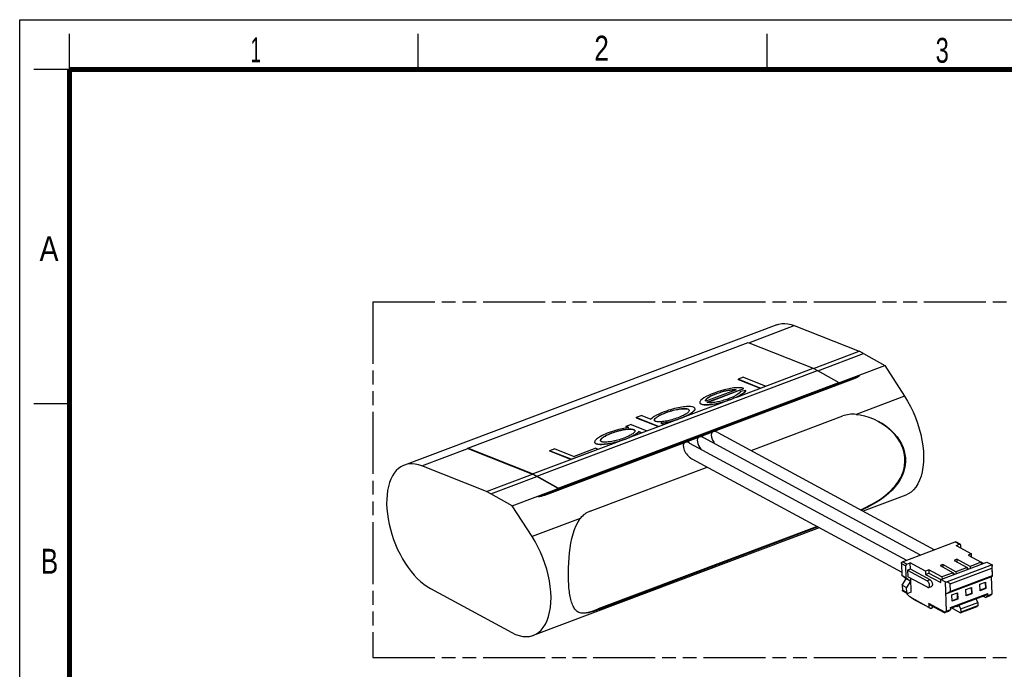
# Model space of a CAD drawing. Header units: millimetres. Extents: x 0 to 210, y 0 to 297.
# Tile 5 of 6: x 0 to 138, y 206 to 297. Entities that reach past the tile are written whole.
import ezdxf

# ---------------------------------------------------------------- set-up
doc = ezdxf.new("R2010")
doc.units = ezdxf.units.MM
doc.header["$LTSCALE"] = 19.36
doc.linetypes.add('PHANTOM', pattern=[0.8, 0.45, -0.05, 0.1, -0.05, 0.1, -0.05])
doc.layers.get('0').update_dxf_attribs({"linetype": 'CONTINUOUS'})
doc.layers.add('DEFAULT_3', color=7, linetype='PHANTOM')
doc.styles.add('TEXTSTYLE_2', font='txt', dxfattribs={"width": 0.75})

msp = doc.modelspace()

# ---------------------------------------------------------------- linework, layer by layer
at = {"color": 2, "linetype": 'Continuous'}
for p, q in [((0, 0), (0, 297)), ((0, 297), (210, 297)), ((7, 290), (7, 295)), ((56, 290), (56, 295)), ((105, 290), (105, 295)), ((7, 290), (2, 290)), ((7, 243), (2, 243))]:
    msp.add_line(p, q, dxfattribs=at)
at = {"color": 7, "linetype": 'Continuous'}
for p, q in [((106.38393, 254.100466), (54.044886, 234.374165)), ((108.827161, 253.988602), (117.945364, 250.375022)), ((62.940975, 236.74234), (102.36478, 251.600958)), ((102.36478, 251.600958), (111.484509, 247.986774)), ((111.535518, 247.959186), (117.945364, 250.375022)), ((112.144205, 247.628606), (118.555547, 250.045006)), ((118.555547, 250.045006), (117.945364, 250.375022)), ((118.555547, 250.045006), (121.526188, 248.352821)), ((69.187144, 228.626519), (121.526188, 248.352821)), ((72.672738, 232.797138), (112.096544, 247.655756)), ((100.732994, 243.934586), (111.484509, 247.986774)), ((111.484509, 247.986774), (112.096544, 247.655756)), ((112.096544, 247.655756), (115.067494, 245.963394)), ((121.526188, 248.352821), (124.320665, 244.05295)), ((72.775681, 229.941198), (117.977138, 246.977382)), ((73.777656, 230.241435), (117.143842, 246.585915)), ((97.485355, 239.086158), (117.147194, 246.496598)), ((101.694733, 246.72566), (100.936583, 246.439917)), ((100.938487, 246.421438), (100.936583, 246.439917)), ((104.052734, 245.204975), (100.936583, 246.439917)), ((100.938487, 246.421438), (104.054638, 245.186496)), ((101.694733, 246.72566), (104.810884, 245.490717)), ((75.643689, 231.104776), (115.067494, 245.963394)), ((100.656093, 244.948795), (96.382811, 243.338219)), ((96.582029, 243.20248), (101.737449, 245.14553)), ((96.610815, 243.194133), (101.739354, 245.127051)), ((100.614507, 244.933122), (100.485663, 244.941434)), ((102.013045, 244.87999), (101.262738, 244.695556)), ((101.737449, 245.14553), (101.610205, 245.186631)), ((101.737449, 245.14553), (101.739354, 245.127051)), ((102.01495, 244.861511), (101.913248, 244.703189)), ((102.01495, 244.861511), (102.013045, 244.87999)), ((104.052734, 245.204975), (104.810884, 245.490717)), ((104.054638, 245.186496), (104.052734, 245.204975)), ((104.812788, 245.472238), (104.810884, 245.490717)), ((115.067494, 245.963394), (115.068568, 245.918979)), ((96.600382, 243.752081), (96.598477, 243.77056)), ((99.892965, 243.587866), (99.741177, 243.531428)), ((100.044551, 243.645767), (99.892965, 243.587866)), ((93.592188, 241.243255), (98.988391, 243.277055)), ((93.901512, 242.214893), (93.899607, 242.233372)), ((94.880537, 242.283665), (94.878632, 242.302145)), ((95.545082, 243.162399), (95.546987, 243.14392)), ((95.545605, 243.162454), (95.559808, 243.093525)), ((95.773441, 242.919001), (95.771537, 242.937481)), ((96.382811, 243.338219), (96.368783, 243.398836)), ((96.681239, 243.173712), (96.582029, 243.20248)), ((98.74979, 243.224991), (99.027309, 243.308131)), ((87.390968, 241.334649), (86.632817, 241.048906)), ((86.634722, 241.030427), (86.632817, 241.048906)), ((89.748968, 239.813963), (86.632817, 241.048906)), ((86.634722, 241.030427), (89.750873, 239.795484)), ((87.390968, 241.334649), (88.68977, 240.819928)), ((90.754281, 241.709658), (90.752377, 241.728137)), ((92.832692, 240.926887), (92.692507, 240.874867)), ((92.96986, 240.979644), (92.832692, 240.926887)), ((102.751432, 236.424814), (115.630219, 241.278759)), ((119.93649, 240.859386), (120.6551, 240.510445)), ((85.911324, 240.084276), (85.153174, 239.798533)), ((85.155078, 239.780054), (85.153174, 239.798533)), ((85.563995, 239.635723), (85.153174, 239.798533)), ((85.155078, 239.780054), (85.530503, 239.631272)), ((85.873513, 238.334128), (91.994306, 240.641022)), ((85.911324, 240.084276), (88.131581, 239.204379)), ((86.270076, 239.338176), (86.268172, 239.356655)), ((89.17662, 240.65563), (89.167352, 240.692536)), ((89.748968, 239.813963), (90.507118, 240.099706)), ((89.750873, 239.795484), (89.748968, 239.813963)), ((90.096298, 240.262516), (90.507118, 240.099706)), ((90.509023, 240.081227), (90.507118, 240.099706)), ((91.048827, 240.414754), (91.512609, 240.524207)), ((91.512609, 240.524207), (91.965487, 240.651379)), ((91.994306, 240.641022), (91.699694, 240.554614)), ((83.14198, 238.840623), (83.140076, 238.859102)), ((85.105879, 238.014694), (84.972806, 237.965452)), ((85.103974, 238.033173), (85.54212, 238.207003)), ((85.239194, 238.065655), (85.105879, 238.014694)), ((85.54212, 238.207003), (85.932643, 238.381175)), ((85.932643, 238.381175), (86.277361, 238.556342)), ((86.991295, 239.052354), (86.98939, 239.070833)), ((87.373431, 238.918636), (86.98939, 239.070833)), ((86.991295, 239.052354), (87.375336, 238.900157)), ((87.373431, 238.918636), (88.131581, 239.204379)), ((87.375336, 238.900157), (87.373431, 238.918636)), ((88.133486, 239.1859), (88.131581, 239.204379)), ((93.5423, 237.600042), (95.414712, 238.305744)), ((95.513491, 238.342973), (97.38523, 239.048421)), ((126.549537, 221.727712), (96.095773, 238.218541)), ((97.409394, 239.05899), (97.383607, 239.047715)), ((98.066761, 238.961581), (128.520728, 222.470643)), ((62.945736, 236.696142), (62.940975, 236.74234)), ((72.060704, 233.128156), (62.940975, 236.74234)), ((62.945736, 236.696142), (72.063939, 233.082562)), ((72.060704, 233.128156), (84.279592, 237.733388)), ((73.781008, 230.152118), (93.443522, 237.562813)), ((75.18684, 236.674744), (74.42869, 236.389001)), ((75.18684, 236.674744), (77.913472, 235.594169)), ((77.466937, 235.184932), (81.257687, 236.613646)), ((80.946072, 236.73714), (77.913472, 235.594169)), ((80.780296, 237.595699), (80.7822, 237.57722)), ((80.946072, 236.73714), (81.257687, 236.613646)), ((81.002613, 237.361368), (81.000709, 237.379848)), ((81.259592, 236.595166), (81.257687, 236.613646)), ((81.613086, 237.783348), (81.600456, 237.830194)), ((94.124434, 237.475691), (124.578347, 220.984782)), ((74.430594, 236.370522), (74.42869, 236.389001)), ((77.466937, 235.184932), (74.42869, 236.389001)), ((74.430594, 236.370522), (77.468841, 235.166453)), ((77.468841, 235.166453), (77.466937, 235.184932)), ((94.438524, 235.258648), (123.916251, 219.296347)), ((65.60632, 230.648721), (56.488117, 234.2623)), ((80.148794, 227.906003), (96.580213, 234.098915)), ((65.60632, 230.648721), (72.063939, 233.082562)), ((66.216503, 230.318705), (72.674122, 232.752547)), ((72.060704, 233.128156), (72.672738, 232.797138)), ((72.674122, 232.752547), (72.063939, 233.082562)), ((75.643689, 231.104776), (72.672738, 232.797138)), ((75.644763, 231.060361), (72.674122, 232.752547)), ((75.643689, 231.104776), (75.644763, 231.060361)), ((66.216503, 230.318705), (65.60632, 230.648721)), ((69.187144, 228.626519), (66.216503, 230.318705)), ((124.500879, 230.154354), (118.504628, 227.894399)), ((71.981621, 224.326649), (69.187144, 228.626519)), ((78.44682, 226.402748), (78.761271, 226.881862)), ((112.333408, 225.5685), (72.161835, 210.428053)), ((112.041422, 225.726612), (81.288709, 214.136081)), ((112.151875, 225.666801), (81.399161, 214.076271)), ((72.411209, 223.625109), (71.981621, 224.326649)), ((124.020687, 220.774603), (131.432363, 223.568023)), ((132.148464, 223.232323), (131.534317, 223.564886)), ((131.573424, 223.057156), (132.04651, 223.23546)), ((131.573424, 223.057156), (133.722939, 221.893186)), ((132.226402, 222.703567), (132.210924, 223.115887)), ((133.722939, 221.893186), (133.249853, 221.714883)), ((133.249853, 221.714883), (135.092295, 220.717194)), ((133.739738, 221.445668), (133.722939, 221.893186)), ((123.869711, 220.536161), (123.933546, 218.835591)), ((124.547693, 218.503028), (124.483859, 220.203598)), ((124.634834, 220.44204), (125.10792, 220.620343)), ((127.257435, 219.456373), (125.10792, 220.620343)), ((125.141517, 219.725307), (125.10792, 220.620343)), ((129.701711, 220.377607), (129.307473, 220.229021)), ((129.307473, 220.229021), (131.149914, 219.231332)), ((129.40695, 218.292402), (135.872454, 220.729216)), ((131.544152, 219.379918), (129.701711, 220.377607)), ((129.701711, 220.377607), (129.715584, 220.008027)), ((136.60943, 220.33014), (130.301621, 217.952761)), ((131.672901, 221.120538), (131.278663, 220.971952)), ((131.278663, 220.971952), (133.121104, 219.974263)), ((133.121104, 219.974263), (131.544152, 219.379918)), ((133.515342, 220.122849), (131.672901, 221.120538)), ((131.672901, 221.120538), (131.686774, 220.750958)), ((133.121104, 219.974263), (133.131543, 219.696181)), ((135.092295, 220.717194), (133.515342, 220.122849)), ((133.515342, 220.122849), (133.525781, 219.844767)), ((135.395077, 220.549295), (135.090644, 220.714147)), ((135.092295, 220.717194), (135.102733, 220.439112)), ((135.872454, 220.729216), (136.60943, 220.33014)), ((136.60943, 220.33014), (136.567211, 219.872708)), ((136.668283, 218.762278), (136.60943, 220.33014)), ((124.547693, 218.503028), (123.933546, 218.835591)), ((124.550101, 218.387193), (123.933546, 218.835591)), ((125.141517, 219.725307), (124.747279, 219.57672)), ((124.747279, 219.57672), (127.510941, 218.080187)), ((124.747279, 219.57672), (124.780876, 218.681684)), ((127.544538, 217.18515), (124.780876, 218.681684)), ((127.905179, 218.228773), (125.141517, 219.725307)), ((127.73052, 219.634676), (127.257435, 219.456373)), ((127.257435, 219.456373), (127.274233, 219.008854)), ((127.274233, 219.008854), (127.747319, 219.187158)), ((127.274233, 219.008854), (129.423748, 217.844884)), ((129.572962, 218.636987), (127.73052, 219.634676)), ((127.73052, 219.634676), (127.747319, 219.187158)), ((127.747319, 219.187158), (129.4053, 218.289355)), ((131.149914, 219.231332), (129.572962, 218.636987)), ((129.572962, 218.636987), (129.5834, 218.358906)), ((136.551092, 218.678585), (130.085588, 216.241772)), ((130.732488, 217.673633), (136.567211, 219.872708)), ((136.607527, 218.798665), (130.772804, 216.599589)), ((131.149914, 219.231332), (131.160352, 218.95325)), ((131.15284, 219.153393), (131.373849, 219.033716)), ((131.544152, 219.379918), (131.55459, 219.101836)), ((133.12403, 219.896324), (133.345039, 219.776647)), ((136.668283, 218.762278), (136.551092, 218.678585)), ((136.641148, 216.279484), (136.551092, 218.678585)), ((136.567211, 219.872708), (136.607527, 218.798665)), ((136.668283, 218.762278), (136.607527, 218.798665)), ((123.983942, 217.493037), (124.550101, 218.387193)), ((123.983942, 217.493037), (124.598089, 217.160474)), ((123.983942, 217.493037), (124.01082, 216.777007)), ((124.547693, 218.503028), (125.164248, 218.05463)), ((125.164248, 218.05463), (124.550101, 218.387193)), ((125.164248, 218.05463), (124.598089, 217.160474)), ((125.262467, 216.503175), (125.188987, 218.46069)), ((127.704078, 217.164796), (128.098316, 217.313382)), ((130.021097, 217.959839), (129.40695, 218.292402)), ((129.423748, 217.844884), (129.40695, 218.292402)), ((130.021097, 217.959839), (130.301621, 217.952761)), ((130.021097, 217.959839), (130.175644, 213.842671)), ((130.732488, 217.673633), (130.301621, 217.952761)), ((130.772804, 216.599589), (130.732488, 217.673633)), ((134.912091, 217.607005), (135.700567, 217.904178)), ((134.945688, 216.711969), (134.912091, 217.607005)), ((135.64124, 217.881817), (135.67275, 217.042397)), ((135.700567, 217.904178), (135.734164, 217.009141)), ((57.71063, 217.000047), (69.133766, 210.814376)), ((124.687428, 216.328008), (124.07328, 216.660571)), ((124.624967, 216.444444), (124.598089, 217.160474)), ((124.671838, 216.209212), (124.667403, 216.327371)), ((124.671838, 216.209212), (125.047046, 215.830667)), ((125.262467, 216.503175), (124.789381, 216.324871)), ((127.749293, 214.36739), (125.047046, 215.830667)), ((125.8464, 215.352001), (125.047046, 215.830667)), ((130.772804, 216.599589), (130.085588, 216.241772)), ((130.796346, 214.34892), (136.000288, 216.310258)), ((130.800162, 214.247258), (135.826123, 216.141515)), ((130.969711, 216.121143), (131.758187, 216.418316)), ((131.003308, 215.226107), (130.969711, 216.121143)), ((131.69886, 216.395956), (131.730369, 215.556535)), ((131.758187, 216.418316), (131.791784, 215.523279)), ((132.940901, 216.864074), (133.729377, 217.161247)), ((132.974498, 215.969038), (132.940901, 216.864074)), ((133.701559, 216.299466), (132.97241, 216.024654)), ((133.762974, 216.26621), (132.974498, 215.969038)), ((133.67005, 217.138887), (133.701559, 216.299466)), ((133.762974, 216.26621), (133.701559, 216.299466)), ((133.729377, 217.161247), (133.762974, 216.26621)), ((135.67275, 217.042397), (134.943601, 216.767585)), ((135.734164, 217.009141), (134.945688, 216.711969)), ((135.348746, 215.961595), (135.720092, 215.76051)), ((135.734164, 217.009141), (135.67275, 217.042397)), ((135.720092, 215.76051), (136.010367, 216.041747)), ((136.193178, 215.938813), (135.720092, 215.76051)), ((136.000288, 216.310258), (135.826123, 216.141515)), ((136.010367, 216.041747), (136.000288, 216.310258)), ((136.010367, 216.041747), (136.641148, 216.279484)), ((136.641148, 216.279484), (136.466983, 216.110742)), ((127.995915, 214.188031), (125.8464, 215.352001)), ((127.729135, 214.904412), (127.749293, 214.36739)), ((127.791595, 214.787976), (129.969331, 213.608724)), ((128.15361, 214.247465), (128.316036, 214.50399)), ((131.730369, 215.556535), (131.00122, 215.281723)), ((131.791784, 215.523279), (131.003308, 215.226107)), ((131.720392, 214.450514), (131.564061, 214.535168)), ((131.831394, 214.635924), (131.720392, 214.450514)), ((131.791784, 215.523279), (131.730369, 215.556535)), ((132.24248, 214.167801), (131.968257, 214.687507)), ((132.143169, 213.607788), (134.508597, 214.499305)), ((132.24248, 214.167801), (134.607909, 215.059318)), ((132.259279, 213.720283), (134.624707, 214.6118)), ((134.333685, 215.579024), (134.607909, 215.059318)), ((134.624707, 214.6118), (134.508597, 214.499305)), ((134.607909, 215.059318), (134.624707, 214.6118)), ((127.749293, 214.36739), (127.995915, 214.188031)), ((127.995915, 214.188031), (128.15361, 214.247465)), ((130.001479, 213.673929), (130.175644, 213.842671)), ((130.51615, 213.799172), (130.043064, 213.620869)), ((130.175644, 213.842671), (130.806425, 214.080409)), ((130.806425, 214.080409), (130.51615, 213.799172)), ((130.806425, 214.080409), (130.796346, 214.34892)), ((132.143169, 213.607788), (130.895734, 214.283279)), ((132.143169, 213.607788), (132.259279, 213.720283)), ((132.259279, 213.720283), (132.24248, 214.167801))]:
    msp.add_line(p, q, dxfattribs=at)
at = {"color": 9, "linetype": 'Continuous'}
for p, q in [((102.42685, 251.576359), (108.827161, 253.988602)), ((117.143842, 246.585915), (117.147194, 246.496598)), ((97.842985, 244.381352), (97.84108, 244.399831)), ((99.892965, 243.587866), (99.89106, 243.606345)), ((124.320665, 244.05295), (117.541015, 241.497737)), ((92.832692, 240.926887), (92.830787, 240.945367)), ((85.105879, 238.014694), (85.103974, 238.033173)), ((56.488117, 234.2623), (62.945736, 236.696142)), ((73.781008, 230.152118), (73.777656, 230.241435)), ((78.761271, 226.881862), (71.981621, 224.326649)), ((131.432363, 223.568023), (132.04651, 223.23546)), ((123.869711, 220.536161), (124.483859, 220.203598)), ((124.634834, 220.44204), (124.020687, 220.774603)), ((127.905179, 218.228773), (127.510941, 218.080187)), ((124.624967, 216.444444), (124.01082, 216.777007)), ((130.001479, 213.673929), (127.729135, 214.904412)), ((81.399161, 214.076271), (81.288709, 214.136081))]:
    msp.add_line(p, q, dxfattribs=at)
at = {"color": 7, "linetype": 'Continuous', "const_width": 0.7}
for points in [[(7, 7), (7, 290)], [(7, 290), (203, 290)]]:
    msp.add_lwpolyline(points, dxfattribs=at)
at = {"color": 7, "linetype": 'Continuous'}
for points in [[(106.383648, 254.100317), (106.652524, 254.186139), (107.058719, 254.262327), (107.482096, 254.280378), (107.919796, 254.240728), (108.367692, 254.143481), (108.827161, 253.988602)], [(117.977138, 246.977382), (117.78825, 246.872498), (117.586405, 246.772292), (117.371602, 246.676765), (117.143842, 246.585915)], [(100.334351, 245.212473), (99.884395, 245.147944), (99.427345, 245.061091), (98.961378, 244.951082), (98.491962, 244.82041), (98.024564, 244.671566), (97.557361, 244.503721)], [(97.84108, 244.399831), (98.023105, 244.466621), (98.209057, 244.530652), (98.399071, 244.592), (98.592742, 244.650438), (98.7898, 244.705841), (98.989975, 244.757981), (99.19271, 244.807002), (99.398607, 244.851669), (99.608548, 244.89161), (99.821146, 244.924372), (100.037176, 244.94778), (100.251023, 244.960622), (100.456659, 244.960718), (100.656093, 244.948795)], [(100.485663, 244.941434), (100.307561, 244.943372), (100.122227, 244.935837), (99.934056, 244.919705), (99.746796, 244.895026), (99.560931, 244.863977), (99.378526, 244.828665), (99.198583, 244.789344), (99.020783, 244.74689), (98.845163, 244.701555), (98.671541, 244.653912), (98.500256, 244.603878), (98.331501, 244.551536), (98.16554, 244.496954), (98.002742, 244.440237), (97.842985, 244.381352)], [(101.610205, 245.186631), (101.465194, 245.218245), (101.30063, 245.24044), (101.121873, 245.253013), (100.932621, 245.25533), (100.736069, 245.248764), (100.537199, 245.234623), (100.334351, 245.212473)], [(100.682429, 243.930873), (101.020442, 244.093629), (101.316748, 244.255922), (101.570337, 244.417698), (101.77446, 244.576749), (101.921143, 244.730568), (102.013045, 244.87999)], [(95.699933, 243.483668), (95.635569, 243.407162), (95.588125, 243.331527), (95.555644, 243.256218), (95.543993, 243.182864), (95.545605, 243.162454)], [(97.557361, 244.503721), (97.143595, 244.34141), (96.768227, 244.175595), (96.42818, 244.005876), (96.132682, 243.83345), (95.890958, 243.659514), (95.699933, 243.483668)], [(96.368783, 243.398836), (96.367962, 243.408792), (96.374035, 243.480397), (96.401594, 243.553446), (96.448943, 243.626705), (96.514382, 243.698939), (96.598477, 243.77056)], [(96.600382, 243.752081), (96.516286, 243.68046), (96.450847, 243.608226), (96.403499, 243.534967)], [(96.598477, 243.77056), (96.763472, 243.886033), (96.946893, 243.997279), (97.150226, 244.104307), (97.369015, 244.207088), (97.598805, 244.305593), (97.84108, 244.399831)], [(97.842985, 244.381352), (97.60071, 244.287114), (97.37092, 244.188609), (97.152131, 244.085828), (96.948798, 243.9788), (96.765376, 243.867554), (96.600382, 243.752081)], [(98.948625, 243.482395), (98.755384, 243.424753), (98.566247, 243.372788), (98.381379, 243.326251), (98.200869, 243.284952), (98.024779, 243.248649), (97.853264, 243.216967), (97.686135, 243.190122), (97.523073, 243.167902), (97.364632, 243.151212), (97.210484, 243.140614), (97.062961, 243.136915), (96.923135, 243.141081), (96.794464, 243.153195), (96.681239, 243.173712)], [(99.554428, 243.690293), (99.348099, 243.615106), (99.146149, 243.545786), (98.948625, 243.482395)], [(99.741177, 243.531428), (99.589788, 243.47682), (99.43879, 243.424021), (99.288212, 243.373097), (99.138082, 243.324116), (98.988391, 243.277055)], [(99.027309, 243.308131), (99.309897, 243.399411), (99.597846, 243.498813), (99.89106, 243.606345)], [(100.59544, 244.154299), (100.269411, 243.991343), (99.924975, 243.836637), (99.554428, 243.690293)], [(99.89106, 243.606345), (100.306376, 243.768544), (100.682429, 243.930873)], [(100.732994, 243.934586), (100.604909, 243.876903), (100.471979, 243.819181), (100.334131, 243.761422), (100.191583, 243.70362), (100.044551, 243.645767)], [(101.262738, 244.695556), (101.09981, 244.506295), (100.879946, 244.325839), (100.59544, 244.154299)], [(101.913248, 244.703189), (101.762497, 244.545932), (101.558696, 244.389301), (101.313844, 244.234613), (101.039944, 244.083188), (100.732994, 243.934586)], [(124.320665, 244.05295), (124.749163, 243.353217), (125.145576, 242.624586), (125.511346, 241.863812), (125.842145, 241.08063), (126.134738, 240.281314), (126.387283, 239.473003), (126.597078, 238.663645), (126.763477, 237.857078), (126.885269, 237.057022), (126.961443, 236.271773), (126.990426, 235.50889), (126.972698, 234.774297), (126.907828, 234.074822), (126.796976, 233.415318), (126.640573, 232.801516), (126.440369, 232.237614), (126.19746, 231.728576), (125.914235, 231.277837), (125.592331, 230.889636), (125.235108, 230.566531), (124.845728, 230.312199), (124.500751, 230.154266)], [(94.657757, 242.519115), (94.548564, 242.555774), (94.417852, 242.583544), (94.264356, 242.602613), (94.091869, 242.612413), (93.903116, 242.61213), (93.700035, 242.602691), (93.485193, 242.584555), (93.259422, 242.558315), (93.024567, 242.524791), (92.780158, 242.483762), (92.525949, 242.435449), (92.263116, 242.379351), (91.992371, 242.315122), (91.714866, 242.242512), (91.431902, 242.161157), (91.143744, 242.071048), (90.851181, 241.972037), (90.553949, 241.864173)], [(90.752377, 241.728137), (90.978536, 241.809917), (91.201602, 241.885004), (91.421897, 241.953277), (91.638454, 242.015092), (91.850623, 242.070741), (92.05777, 242.120299), (92.259148, 242.163977), (92.45444, 242.201662), (92.643201, 242.233344), (92.825067, 242.258916), (93.000058, 242.278247), (93.16658, 242.291397), (93.323708, 242.298563), (93.469451, 242.299194), (93.602363, 242.292662), (93.719882, 242.279401), (93.818583, 242.259666), (93.899607, 242.233372)], [(93.901512, 242.214893), (93.820521, 242.241179), (93.721859, 242.260911), (93.604389, 242.274174), (93.471526, 242.280712), (93.325827, 242.280089), (93.168735, 242.272934), (93.002238, 242.259794), (92.82726, 242.240472), (92.645393, 242.214909), (92.45662, 242.183232), (92.261306, 242.14555), (92.059898, 242.101871), (91.852716, 242.052309), (91.640508, 241.996654), (91.423912, 241.93483), (91.203578, 241.866547), (90.980475, 241.79145), (90.754281, 241.709658)], [(93.556295, 241.246195), (93.760659, 241.344008), (93.94671, 241.44025), (94.11474, 241.534623), (94.264837, 241.626878), (94.397861, 241.716671), (94.514561, 241.8036), (94.615361, 241.887592), (94.701298, 241.968448), (94.771281, 242.046154), (94.825058, 242.120757), (94.861149, 242.191876), (94.878314, 242.2594), (94.878887, 242.302171)], [(94.877151, 242.222761), (94.851691, 242.146655), (94.804021, 242.067342), (94.736469, 241.984779), (94.651631, 241.899583), (94.549698, 241.811737), (94.431965, 241.721277), (94.297715, 241.628652), (94.146671, 241.53421), (93.9788, 241.438276), (93.793956, 241.341346), (93.592188, 241.243255)], [(93.899607, 242.233372), (93.966819, 242.200587), (94.015963, 242.161033), (94.047286, 242.114232), (94.059457, 242.069017)], [(94.017896, 242.142523), (93.968745, 242.182094), (93.901512, 242.214893)], [(94.851086, 242.380828), (94.806232, 242.433458), (94.741886, 242.47944), (94.657757, 242.519115)], [(94.878887, 242.302171), (94.875578, 242.32257), (94.851086, 242.380828)], [(95.557851, 243.11213), (95.598816, 243.046368), (95.670439, 242.988473), (95.771537, 242.937481)], [(95.773441, 242.919001), (95.672407, 242.969941), (95.600805, 243.027795), (95.559808, 243.093525)], [(95.771537, 242.937481), (95.880384, 242.901353), (96.0128, 242.874139), (96.170385, 242.855669), (96.348341, 242.84645), (96.543192, 242.847285), (96.752575, 242.857107), (96.973264, 242.875261), (97.20438, 242.901305), (97.444129, 242.934195), (97.692042, 242.975072), (97.947296, 243.024868), (98.209169, 243.08317), (98.476793, 243.149935), (98.74979, 243.224991)], [(98.988391, 243.277055), (98.704768, 243.193021), (98.424595, 243.117339), (98.147331, 243.049815), (97.874599, 242.991031), (97.607162, 242.941695), (97.347052, 242.901238), (97.096402, 242.869156), (96.855667, 242.845968), (96.624113, 242.831626), (96.40744, 242.827338), (96.209613, 242.8346), (96.035106, 242.852503), (95.89044, 242.880586), (95.773441, 242.919001)], [(90.553949, 241.864173), (90.153586, 241.706437), (89.785665, 241.541791), (89.446974, 241.369872), (89.147147, 241.191771), (88.895816, 241.008577), (88.68977, 240.819928)], [(89.167352, 240.692536), (89.166113, 240.711854), (89.177242, 240.771653), (89.207765, 240.834524), (89.255661, 240.899488), (89.320049, 240.96648), (89.399561, 241.03506), (89.493636, 241.10537), (89.601244, 241.177384), (89.722426, 241.251171), (89.856486, 241.326853), (90.004607, 241.404248), (90.167469, 241.483295), (90.345872, 241.563755), (90.54097, 241.645336), (90.752377, 241.728137)], [(90.754281, 241.709658), (90.542578, 241.626733), (90.347279, 241.545058), (90.16878, 241.464539), (90.005898, 241.385461), (89.857816, 241.308063), (89.723835, 241.232402), (89.602758, 241.158656), (89.495269, 241.086699), (89.40131, 241.016457), (89.3219, 240.947951), (89.257584, 240.881033), (89.209726, 240.816134), (89.179191, 240.753315), (89.168021, 240.693546)], [(92.054894, 240.874127), (91.841995, 240.806553), (91.634005, 240.745414), (91.43108, 240.690434), (91.233233, 240.641411), (91.040515, 240.598151)], [(91.965487, 240.651379), (92.404558, 240.791202), (92.830787, 240.945367)], [(92.692507, 240.874867), (92.552461, 240.824588), (92.412514, 240.77604), (92.272785, 240.729251), (92.133396, 240.684248), (91.994306, 240.641022)], [(92.494945, 241.029612), (92.272524, 240.948523), (92.054894, 240.874127)], [(93.541227, 241.51722), (93.405683, 241.439075), (93.254919, 241.359383), (93.089092, 241.278357), (92.907485, 241.196232), (92.709354, 241.113356), (92.494945, 241.029612)], [(92.830787, 240.945367), (93.091489, 241.046765), (93.333368, 241.147004), (93.556295, 241.246195)], [(93.592188, 241.243255), (93.476725, 241.190474), (93.356692, 241.137733), (93.231974, 241.085049), (93.102916, 241.03237), (92.96986, 240.979644)], [(94.052887, 242.004275), (94.027927, 241.942799), (93.986948, 241.878036), (93.92964, 241.810333), (93.85623, 241.740307), (93.766897, 241.667993), (93.661784, 241.593575), (93.541227, 241.51722)], [(94.059457, 242.069017), (94.060049, 242.06162), (94.052887, 242.004275)], [(117.541015, 241.497737), (118.090629, 241.4228), (118.675996, 241.295355), (119.295417, 241.108142), (119.93649, 240.859386)], [(85.563995, 239.635723), (85.100005, 239.574054), (84.637685, 239.489869), (84.175707, 239.381685), (83.718055, 239.25395), (83.26871, 239.111109), (82.826346, 238.951682)], [(83.140076, 238.859102), (83.362854, 238.940208), (83.580242, 239.014369), (83.792265, 239.081433), (83.998846, 239.141859), (84.19989, 239.195975), (84.395473, 239.244024), (84.585626, 239.286232), (84.770381, 239.322976), (84.949664, 239.354758), (85.123819, 239.381429), (85.293286, 239.403308), (85.457708, 239.419487), (85.617701, 239.429529), (85.77079, 239.432347), (85.916015, 239.42678), (86.049446, 239.412611), (86.1663, 239.38916), (86.268172, 239.356655)], [(86.270076, 239.338176), (86.170103, 239.37027), (86.055017, 239.393575), (85.923301, 239.40792), (85.779506, 239.413821), (85.627316, 239.411356), (85.467819, 239.401664), (85.303507, 239.38576), (85.133842, 239.364092), (84.95925, 239.337545), (84.779329, 239.305817), (84.593778, 239.269068), (84.40272, 239.226795), (84.206179, 239.17862), (84.004154, 239.124329), (83.796612, 239.063692), (83.583678, 238.996391), (83.365482, 238.921986), (83.14198, 238.840623)], [(86.268172, 239.356655), (86.343961, 239.320595), (86.399206, 239.27797), (86.434069, 239.228223), (86.447354, 239.181316)], [(86.401282, 239.259318), (86.345994, 239.302015), (86.270076, 239.338176)], [(89.342186, 240.522293), (89.264293, 240.56023), (89.208983, 240.604469), (89.17662, 240.65563)], [(91.040515, 240.598151), (90.852983, 240.560353), (90.670779, 240.527592), (90.493698, 240.500045), (90.321402, 240.477429), (90.154436, 240.460701), (89.992366, 240.450413), (89.837796, 240.447493), (89.691898, 240.453019), (89.558537, 240.467094), (89.442498, 240.490244), (89.342186, 240.522293)], [(90.096298, 240.262516), (90.577046, 240.328087), (91.048827, 240.414754)], [(91.699694, 240.554614), (91.39594, 240.475562), (91.082502, 240.40317), (90.761009, 240.339525), (90.43309, 240.286712), (90.132044, 240.248349)], [(123.674719, 237.637436), (123.393722, 238.086955), (123.059882, 238.532914), (122.66653, 238.976785), (122.21717, 239.408449), (121.710986, 239.82288), (121.159241, 240.207957), (120.652994, 240.506878)], [(120.6551, 240.510445), (121.239777, 240.165697), (121.839415, 239.744756), (122.383595, 239.289512), (122.853953, 238.820858), (123.258874, 238.339601)], [(82.826346, 238.951682), (82.539133, 238.839638), (82.274924, 238.728964), (82.033973, 238.619497), (81.815521, 238.511724), (81.61898, 238.405946), (81.444092, 238.302561), (81.290827, 238.201933), (81.157909, 238.10446), (81.043833, 238.010704), (80.949263, 237.920541), (80.873601, 237.833812), (80.819121, 237.751185), (80.787415, 237.672942), (80.780376, 237.595707)], [(81.600456, 237.830194), (81.605844, 237.891745), (81.628903, 237.952208), (81.667466, 238.015978), (81.722181, 238.082752), (81.793201, 238.15202), (81.880297, 238.223687), (81.983447, 238.297539), (82.102181, 238.373414), (82.235908, 238.451168), (82.384975, 238.530527), (82.549298, 238.611249), (82.729584, 238.693084), (82.926594, 238.775661), (83.140076, 238.859102)], [(83.14198, 238.840623), (82.928528, 238.757194), (82.731545, 238.67463), (82.551285, 238.592809), (82.386983, 238.5121), (82.237933, 238.432756), (82.104218, 238.355015), (81.985487, 238.279152), (81.882333, 238.205309), (81.795225, 238.133648), (81.724187, 238.064382), (81.669447, 237.997606), (81.630857, 237.93383), (81.607769, 237.873355), (81.603955, 237.829887)], [(84.228563, 237.940638), (84.014805, 237.879562), (83.805148, 237.824621), (83.600362, 237.775692), (83.401305, 237.732539), (83.208331, 237.695303), (83.021953, 237.664016), (82.842546, 237.638768), (82.670325, 237.619723), (82.506275, 237.606689), (82.350945, 237.599294), (82.205857, 237.598255), (82.071767, 237.604153), (81.951526, 237.617026), (81.848626, 237.637132), (81.761902, 237.664384)], [(84.224572, 237.735751), (84.513063, 237.825936), (84.806111, 237.925094), (85.103974, 238.033173)], [(84.888172, 238.162661), (84.665572, 238.082094), (84.44581, 238.008055), (84.228563, 237.940638)], [(84.972806, 237.965452), (84.837932, 237.917101), (84.701308, 237.869592), (84.562779, 237.823072), (84.42219, 237.777687), (84.279592, 237.733388)], [(86.439964, 239.113605), (86.412108, 239.050704), (86.366045, 238.985395), (86.302878, 238.917886), (86.223947, 238.848764), (86.130096, 238.777971), (86.022559, 238.705649), (85.901503, 238.631793), (85.767772, 238.556376), (85.620576, 238.479607), (85.459614, 238.401589), (85.284257, 238.322602), (85.093685, 238.242998), (84.888172, 238.162661)], [(85.626991, 238.22387), (85.499868, 238.170222), (85.370485, 238.117505), (85.239194, 238.065655)], [(85.873513, 238.334128), (85.7515, 238.278513), (85.626991, 238.22387)], [(86.521271, 238.679166), (86.321691, 238.560584), (86.106197, 238.445627), (85.873513, 238.334128)], [(86.277361, 238.556342), (86.570817, 238.730545), (86.807553, 238.901825), (86.98939, 239.070833)], [(86.447354, 239.181316), (86.44806, 239.173022), (86.439964, 239.113605)], [(86.991295, 239.052354), (86.857351, 238.925216), (86.701102, 238.800875), (86.521271, 238.679166)], [(95.414712, 238.305744), (95.427008, 238.311244), (95.439326, 238.316505), (95.451666, 238.321528), (95.464028, 238.326311)], [(95.464028, 238.326311), (95.476399, 238.33085), (95.488767, 238.33514), (95.501131, 238.33918), (95.513491, 238.342973)], [(97.38523, 239.048421), (97.324532, 239.007715), (97.272805, 238.954838), (97.229585, 238.889424), (97.196259, 238.812572), (97.174043, 238.724874), (97.162987, 238.627492), (97.163518, 238.521632), (97.175732, 238.407752), (97.199694, 238.286598), (97.235928, 238.158504), (97.284632, 238.023934), (97.346846, 237.883251), (97.423813, 237.737035), (97.51512, 237.585095)], [(97.486983, 239.086677), (97.461082, 239.078471), (97.435218, 239.069242), (97.409394, 239.05899)], [(97.746666, 239.083806), (97.652162, 239.097401), (97.565259, 239.098199), (97.485355, 239.086158)], [(98.066367, 238.961792), (97.951884, 239.017519), (97.846964, 239.057288), (97.746666, 239.083806)], [(123.258874, 238.339601), (123.599581, 237.850959), (123.879576, 237.357646), (124.101367, 236.862342), (124.267815, 236.365854), (124.38127, 235.868588), (124.442935, 235.370717), (124.453844, 234.87189), (124.413633, 234.37195), (124.321727, 233.870375), (124.176475, 233.367383), (123.97575, 232.863055), (123.717518, 232.358551), (123.398497, 231.855018), (123.01855, 231.355642), (122.573994, 230.862513), (122.073277, 230.38414), (121.519582, 229.92571), (120.933664, 229.498827), (120.336501, 229.11133), (119.74452, 228.766173)], [(80.780376, 237.595707), (80.799494, 237.533346), (80.843593, 237.473763), (80.910469, 237.422755), (81.000709, 237.379848)], [(81.002613, 237.361368), (80.912505, 237.404179), (80.845677, 237.455111), (80.801518, 237.51464), (80.782275, 237.577227)], [(81.000709, 237.379848), (81.111187, 237.342941), (81.242687, 237.314955), (81.39642, 237.2957), (81.568752, 237.285742), (81.75708, 237.285878), (81.959531, 237.295217), (82.173594, 237.313391), (82.398583, 237.339626), (82.632838, 237.372874), (82.876762, 237.413586), (83.130588, 237.461729), (83.393172, 237.517712), (83.663841, 237.581835), (83.941414, 237.654386), (84.224572, 237.735751)], [(84.279592, 237.733388), (84.02419, 237.658514), (83.771624, 237.590137), (83.521427, 237.528294), (83.275002, 237.472873), (83.033319, 237.423785), (82.797205, 237.380994), (82.567701, 237.344303), (82.345129, 237.31411), (82.129646, 237.290351), (81.922788, 237.274214), (81.724441, 237.266802), (81.539702, 237.268296), (81.372993, 237.279745), (81.22622, 237.299649), (81.103182, 237.326713), (81.002613, 237.361368)], [(81.761902, 237.664384), (81.69406, 237.697433), (81.644463, 237.736936), (81.613086, 237.783348)], [(93.5423, 237.600042), (93.517549, 237.592199), (93.492836, 237.58338), (93.46816, 237.573584), (93.443522, 237.562813)], [(123.685151, 232.480089), (123.920367, 232.949308), (124.106757, 233.423625), (124.245111, 233.900792), (124.335014, 234.376838), (124.37794, 234.851762), (124.374715, 235.324459), (124.325787, 235.794903), (124.231226, 236.26323), (124.091164, 236.727453), (123.906428, 237.184502), (123.674719, 237.637436)], [(54.044604, 234.374016), (53.92689, 234.326551), (53.562579, 234.136473), (53.222654, 233.891356), (52.909536, 233.592247), (52.624963, 233.241565), (52.371039, 232.841069), (52.149089, 232.393784), (51.960848, 231.902136), (51.807193, 231.369678), (51.689445, 230.799442), (51.608012, 230.195419), (51.563764, 229.56118), (51.556635, 228.901013), (51.587031, 228.21886), (51.654401, 227.51933), (51.758671, 226.806797), (51.898822, 226.085908), (52.074297, 225.361221), (52.283641, 224.637384), (52.525834, 223.919059), (52.799021, 223.210767), (53.101742, 222.517158), (53.431791, 221.842508), (53.787307, 221.191336), (54.165785, 220.567567), (54.565013, 219.975473), (54.982253, 219.418525), (55.414995, 218.900642), (55.860338, 218.424752), (56.31554, 217.99432), (56.777609, 217.611659), (57.24215, 217.280668), (57.71063, 217.000047)], [(56.488117, 234.2623), (56.028648, 234.417179), (55.580752, 234.514427), (55.143052, 234.554076), (54.719675, 234.536026), (54.31348, 234.459838), (54.044604, 234.374016)], [(119.366914, 228.670246), (119.817264, 228.916275), (120.259387, 229.175466), (120.685376, 229.445016), (121.105478, 229.732891), (121.528303, 230.049378), (121.943819, 230.392513), (122.347522, 230.763865), (122.730497, 231.160903), (123.085192, 231.581488), (123.405437, 232.022221), (123.685151, 232.480089)], [(73.777656, 230.241435), (73.538982, 230.156488), (73.292428, 230.078133), (73.037995, 230.00637), (72.775681, 229.941198)], [(118.156699, 228.082804), (118.455551, 228.218631), (118.910944, 228.437237), (119.366914, 228.670246)], [(119.74452, 228.766173), (119.182258, 228.465509), (118.650759, 228.203615), (118.263718, 228.024853)], [(77.170518, 217.104789), (77.129474, 217.574147), (77.103476, 218.093136), (77.087202, 218.663192), (77.084383, 219.277806), (77.099203, 219.934695), (77.13022, 220.618013), (77.18109, 221.312526), (77.251172, 222.012011), (77.342277, 222.708517), (77.455444, 223.393806), (77.592477, 224.061036), (77.756248, 224.702219), (77.948713, 225.311525), (78.176551, 225.881505), (78.44682, 226.402748)], [(72.161625, 210.427948), (72.496738, 210.580488), (72.886287, 210.832705), (73.244453, 211.15418), (73.567689, 211.541167), (73.852333, 211.991323), (74.096635, 212.499992), (74.297937, 213.063427), (74.455304, 213.67655), (74.567023, 214.334908), (74.632772, 215.032879), (74.651538, 215.765417), (74.623684, 216.526341), (74.548801, 217.31019), (74.428193, 218.109754), (74.262641, 218.917423), (74.053301, 219.728942), (73.800645, 220.540312), (73.507503, 221.343142), (73.175692, 222.129925), (72.808718, 222.894012), (72.411209, 223.625109)], [(131.432363, 223.568023), (131.464179, 223.576127), (131.493696, 223.577094), (131.52134, 223.570718), (131.534428, 223.564776)], [(132.148575, 223.232213), (132.135487, 223.238155), (132.107843, 223.244531), (132.078326, 223.243564), (132.04651, 223.23546)], [(132.210924, 223.115887), (132.206199, 223.150567), (132.196133, 223.180321), (132.180392, 223.205497), (132.159983, 223.225053), (132.148575, 223.232213)], [(123.869711, 220.536161), (123.871738, 220.573386), (123.87932, 220.609792), (123.892758, 220.645964), (123.91115, 220.680144), (123.933993, 220.711088), (123.960393, 220.737833), (123.989159, 220.758833), (124.020687, 220.774603)], [(124.634834, 220.44204), (124.603306, 220.42627), (124.57454, 220.40527), (124.54814, 220.378525), (124.525298, 220.347581), (124.506905, 220.313401), (124.493467, 220.277229), (124.485885, 220.240823), (124.483859, 220.203598)], [(127.834813, 217.466387), (127.828139, 217.5397), (127.814477, 217.613311), (127.793526, 217.688094), (127.766189, 217.761431), (127.732946, 217.831505), (127.694763, 217.896791), (127.652393, 217.955558), (127.606951, 218.006602), (127.559971, 218.047923), (127.510941, 218.080187)], [(127.544538, 217.18515), (127.593136, 217.164551), (127.638904, 217.155651), (127.682323, 217.158582), (127.704196, 217.164904)], [(127.704196, 217.164904), (127.721948, 217.172953), (127.756711, 217.198742), (127.785961, 217.234979), (127.808809, 217.281139), (127.824895, 217.335862), (127.833481, 217.39742), (127.834813, 217.466387)], [(127.905179, 218.228773), (127.954215, 218.196503), (128.0012, 218.155177), (128.046645, 218.104126), (128.089016, 218.045354), (128.127198, 217.980065), (128.160438, 217.90999), (128.187772, 217.836656), (128.208719, 217.761879), (128.222379, 217.688276), (128.229051, 217.614973)], [(128.229051, 217.614973), (128.227718, 217.545997), (128.21913, 217.484434), (128.20304, 217.429709), (128.180189, 217.38355), (128.150937, 217.347316), (128.116172, 217.321532), (128.098434, 217.31349)], [(78.34593, 213.789218), (78.22793, 213.884425), (78.117685, 213.993828), (78.015388, 214.11652), (77.920411, 214.251859), (77.832553, 214.398845), (77.751277, 214.556887), (77.676229, 214.725119), (77.607006, 214.902961), (77.543277, 215.089588), (77.484699, 215.284658), (77.430909, 215.487661), (77.381686, 215.698253), (77.336751, 215.915998), (77.29594, 216.140685), (77.25901, 216.372004), (77.225886, 216.609875), (77.196352, 216.854244), (77.170518, 217.104789)], [(124.073169, 216.660681), (124.061761, 216.667842), (124.041352, 216.687398), (124.025611, 216.712573), (124.015546, 216.742327), (124.01082, 216.777007)], [(124.624967, 216.444444), (124.629693, 216.409764), (124.639758, 216.38001), (124.655499, 216.354835), (124.675908, 216.335279), (124.687316, 216.328118)], [(124.687316, 216.328118), (124.700404, 216.322177), (124.728048, 216.3158), (124.757565, 216.316767), (124.789381, 216.324871)], [(127.791484, 214.788086), (127.780076, 214.795246), (127.759667, 214.814802), (127.743926, 214.839978), (127.733861, 214.869732), (127.729135, 214.904412)], [(78.488414, 213.699846), (78.472123, 213.708836), (78.34593, 213.789218)], [(81.399161, 214.076271), (81.197481, 214.001518), (81.000084, 213.931089), (80.807091, 213.865071), (80.617952, 213.80357), (80.432177, 213.74671), (80.249509, 213.694913), (80.069354, 213.648541), (79.891939, 213.608426), (79.716937, 213.575359), (79.54501, 213.550496), (79.376281, 213.535069), (79.211557, 213.530341), (79.0512, 213.537808), (78.896248, 213.558464), (78.747688, 213.5936), (78.605985, 213.643555), (78.488414, 213.699846)], [(78.491313, 213.707791), (78.701295, 213.631154), (78.980222, 213.587757), (79.27649, 213.58926), (79.584787, 213.62611), (79.904026, 213.691656), (80.232893, 213.778518), (80.57235, 213.883064), (80.925456, 214.00357), (81.288709, 214.136081)], [(69.133766, 210.814376), (69.657169, 210.564941), (70.169697, 210.387242), (70.673421, 210.281018), (71.162124, 210.247051), (71.631511, 210.286575), (72.077894, 210.397965), (72.161625, 210.427948)]]:
    msp.add_lwpolyline(points, dxfattribs=at)
for centre, major_axis, ratio, start_param, end_param in [((113.954469, 251.409254), (-4.169222, 4.29978), 0.6721817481, -3.4255038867, -3.1905874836), ((122.225016, 231.131324), (-7.400556, 9.703404), 0.5016375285, -0.431822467, -0.1491977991), ((96.253558, 237.109619), (-0.888067, 1.164409), 0.5016375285, -0.0795428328, 1.6097753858), ((96.253558, 237.109619), (-0.888067, 1.164409), 0.5016375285, -0.8395257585, -0.2188527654), ((94.282368, 236.366688), (-0.888067, 1.164409), 0.5016375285, -0.0795428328, 2.3023792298), ((94.282368, 236.366688), (-0.888067, 1.164409), 0.5016375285, 5.4437486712, 6.0643325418), ((98.224748, 237.85255), (-0.888067, 1.164409), 0.5016375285, 1.4215985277, 1.610811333), ((70.588283, 235.064774), (-4.169222, 4.29978), 0.6721817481, -3.6604202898, -3.4255038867), ((86.743591, 217.758568), (-7.400556, 9.703404), 0.5016375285, -0.1491977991, 0.1334268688), ((136.309288, 216.051308), (0.194225, 0.120692), 0.2072849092, -2.3335698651, -0.7627735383), ((130.159174, 213.733363), (0.194225, 0.120692), 0.2072849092, 2.3788191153, 3.9496154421)]:
    msp.add_ellipse(centre, major_axis=major_axis, ratio=ratio, start_param=start_param, end_param=end_param, dxfattribs=at)
at = {"layer": 'DEFAULT_3', "color": 7, "linetype": 'PHANTOM'}
for p, q in [((49.609248, 257.330336), (49.609248, 207.330336)), ((49.609248, 257.330336), (149.609248, 257.330336)), ((49.609248, 207.330336), (149.609248, 207.330336))]:
    msp.add_line(p, q, dxfattribs=at)

# ---------------------------------------------------------------- texts
at = {"color": 5, "linetype": 'Continuous', "style": 'TEXTSTYLE_2'}
for s, width, p in [('2', 0.785714, (80.731379, 291.239583)), ('1', 0.571429, (32.413969, 291.000475)), ('3', 0.714286, (128.683914, 290.942865)), ('A', 0.857143, (2.787317, 263.048058)), ('B', 0.785714, (2.958654, 219.099465))]:
    msp.add_text(s, height=3.5, dxfattribs=dict(at, width=width)).set_placement(p)

doc.saveas('drawing.dxf')
